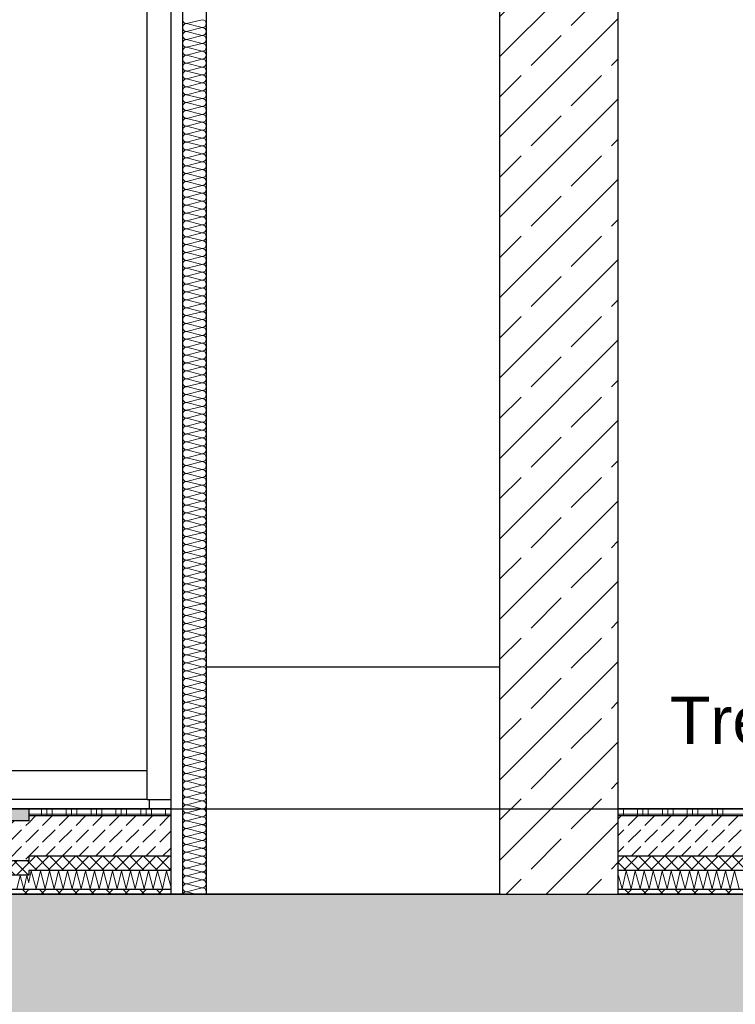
# Model space of a CAD drawing. Header units: metres. Extents: x -12 to 57.2, y -22.2 to 2.8.
# Tile 92 of 126: x 24.2 to 25.7, y -10.6 to -8.5. Entities that reach past the tile are written whole.
import ezdxf

# ---------------------------------------------------------------- set-up
doc = ezdxf.new("R2010")
doc.units = ezdxf.units.M
doc.header["$LTSCALE"] = 0.4
doc.header["$MEASUREMENT"] = 0
doc.layers.get('0').update_dxf_attribs({"color": 8, "lineweight": 9})
doc.layers.get('Defpoints').update_dxf_attribs({"color": 8, "lineweight": 9})
for name, color, linetype in [('Neubau__ GHIW - Sockel', 8, 'Continuous'), ('Neubau_A-Außenwände', 8, 'Continuous'), ('Neubau_A-Decken', 8, 'Continuous'), ('Neubau_A-STB Wände', 8, 'Continuous'), ('Neubau_A-TB Wände', 8, 'Continuous'), ('Neubau_B-Bodenaufbau', 8, 'Continuous'), ('Neubau_B-Pfosten-Riegel-Fassade', 8, 'Continuous'), ('Neubau_T-Bemaßung', 8, 'Continuous'), ('Neubau_T-Text', 8, 'Continuous')]:
    doc.layers.add(name, color=color, linetype=linetype)
doc.styles.add('ERSTELLTER_STIL_2', font='arial.ttf')
doc.dimstyles.new('ERSTELLTER_STIL__1', dxfattribs={"dimtxt": 0.0875, "dimasz": 0.059375, "dimexe": 0.18, "dimexo": 0.0625, "dimgap": 0, "dimtad": 1, "dimzin": 0, "dimdsep": 46, "dimtxsty": 'ERSTELLTER_STIL_2', "dimblk": 'ARROWHEAD_6', "dimblk1": 'ARROWHEAD_6', "dimblk2": 'ARROWHEAD_6', "dimcen": 0.09, "dimclrd": 7, "dimclre": 7, "dimclrt": 7, "dimazin": 0, "dimtfac": 1, "dimtdec": 4, "dimtmove": 0, "dimatfit": 3, "dimfxl": 1, "dimtolj": 1, "dimtzin": 0, "dimarcsym": 0})
pattern_1 = [(45, (-2907.6834, -10.175), (-0.0848528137, 0.0848528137), []), (45, (-2907.72583, -10.13257), (-0.0848528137, 0.0848528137), [0.09, -0.03])]
pattern_2 = [(45, (-2907.6834, -10.175), (-0.01767766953, 0.01767766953), []), (135, (-2907.6834, -10.175), (0.01767766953, 0.01767766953), [])]
pattern_3 = [(45, (-2907.6834, -10.175), (-0.0353553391, 0.0353553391), [0.0375, -0.0125]), (45, (-2907.6834, -10.139645), (-0.0353553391, 0.0353553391), [0.0375, -0.0125])]
pattern_4 = [(45, (-2907.6834, -10.175), (-0.01414213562, 0.01414213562), []), (135, (-2907.6834, -10.175), (0.01414213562, 0.01414213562), [])]

# ---------------------------------------------------------------- blocks, each defined once
blk = doc.blocks.new('*X451', base_point=(-24191.6502, 0))
at = {"layer": 'Neubau_A-TB Wände', "color": 8, "linetype": 'Continuous', "lineweight": 9}
for p, q in [((-21259.3651, 1.6667), (-21259.3985, 1.6583)), ((-21259.3651, 1.65), (-21259.3985, 1.6583)), ((-21259.3651, 1.65), (-21259.3985, 1.6417)), ((-21259.3651, 1.6333), (-21259.3985, 1.6417)), ((-21259.3651, 1.6333), (-21259.3985, 1.625)), ((-21259.3651, 1.6167), (-21259.3985, 1.625)), ((-21259.3651, 1.6167), (-21259.3985, 1.6083)), ((-21259.3651, 1.6), (-21259.3985, 1.6083)), ((-21259.3651, 1.6), (-21259.3985, 1.5917)), ((-21259.3651, 1.5833), (-21259.3985, 1.5917)), ((-21259.3651, 1.5833), (-21259.3985, 1.575)), ((-21259.3651, 1.5667), (-21259.3985, 1.575)), ((-21259.3651, 1.5667), (-21259.3985, 1.5583)), ((-21259.3651, 1.55), (-21259.3985, 1.5583)), ((-21259.3651, 1.55), (-21259.3985, 1.5417)), ((-21259.3651, 1.5333), (-21259.3985, 1.5417)), ((-21259.3651, 1.5333), (-21259.3985, 1.525)), ((-21259.3651, 1.5167), (-21259.3985, 1.525)), ((-21259.3651, 1.5167), (-21259.3985, 1.5083)), ((-21259.3651, 1.5), (-21259.3985, 1.5083)), ((-21259.3651, 1.5), (-21259.3985, 1.4917)), ((-21259.3651, 1.4833), (-21259.3985, 1.4917)), ((-21259.3651, 1.4833), (-21259.3985, 1.475)), ((-21259.3651, 1.4667), (-21259.3985, 1.475)), ((-21259.3651, 1.4667), (-21259.3985, 1.4583)), ((-21259.3651, 1.45), (-21259.3985, 1.4583)), ((-21259.3651, 1.45), (-21259.3985, 1.4417)), ((-21259.3651, 1.4333), (-21259.3985, 1.4417)), ((-21259.3651, 1.4333), (-21259.3985, 1.425)), ((-21259.3651, 1.4167), (-21259.3985, 1.425)), ((-21259.3651, 1.4167), (-21259.3985, 1.4083)), ((-21259.3651, 1.4), (-21259.3985, 1.4083)), ((-21259.3651, 1.4), (-21259.3985, 1.3917)), ((-21259.3651, 1.3833), (-21259.3985, 1.3917)), ((-21259.3651, 1.3833), (-21259.3985, 1.375)), ((-21259.3651, 1.3667), (-21259.3985, 1.375)), ((-21259.3651, 1.3667), (-21259.3985, 1.3583)), ((-21259.3651, 1.35), (-21259.3985, 1.3583)), ((-21259.3651, 1.35), (-21259.3985, 1.3417)), ((-21259.3651, 1.3333), (-21259.3985, 1.3417)), ((-21259.3651, 1.3333), (-21259.3985, 1.325)), ((-21259.3651, 1.3167), (-21259.3985, 1.325)), ((-21259.3651, 1.3167), (-21259.3985, 1.3083)), ((-21259.3651, 1.3), (-21259.3985, 1.3083)), ((-21259.3651, 1.3), (-21259.3985, 1.2917)), ((-21259.3651, 1.2833), (-21259.3985, 1.2917)), ((-21259.3651, 1.2833), (-21259.3985, 1.275)), ((-21259.3651, 1.2667), (-21259.3985, 1.275)), ((-21259.3651, 1.2667), (-21259.3985, 1.2583)), ((-21259.3651, 1.25), (-21259.3985, 1.2583)), ((-21259.3651, 1.25), (-21259.3985, 1.2417)), ((-21259.3651, 1.2333), (-21259.3985, 1.2417)), ((-21259.3651, 1.2333), (-21259.3985, 1.225)), ((-21259.3651, 1.2167), (-21259.3985, 1.225)), ((-21259.3651, 1.2167), (-21259.3985, 1.2083)), ((-21259.3651, 1.2), (-21259.3985, 1.2083)), ((-21259.3651, 1.2), (-21259.3985, 1.1917)), ((-21259.3651, 1.1833), (-21259.3985, 1.1917)), ((-21259.3651, 1.1833), (-21259.3985, 1.175)), ((-21259.3651, 1.1667), (-21259.3985, 1.175)), ((-21259.3651, 1.1667), (-21259.3985, 1.1583)), ((-21259.3651, 1.15), (-21259.3985, 1.1583)), ((-21259.3651, 1.15), (-21259.3985, 1.1417)), ((-21259.3651, 1.1333), (-21259.3985, 1.1417)), ((-21259.3651, 1.1333), (-21259.3985, 1.125)), ((-21259.3651, 1.1167), (-21259.3985, 1.125)), ((-21259.3651, 1.1167), (-21259.3985, 1.1083)), ((-21259.3651, 1.1), (-21259.3985, 1.1083)), ((-21259.3651, 1.1), (-21259.3985, 1.0917)), ((-21259.3651, 1.0833), (-21259.3985, 1.0917)), ((-21259.3651, 1.0833), (-21259.3985, 1.075)), ((-21259.3651, 1.0667), (-21259.3985, 1.075)), ((-21259.3651, 1.0667), (-21259.3985, 1.0583)), ((-21259.3651, 1.05), (-21259.3985, 1.0583)), ((-21259.3651, 1.05), (-21259.3985, 1.0417)), ((-21259.3651, 1.0333), (-21259.3985, 1.0417)), ((-21259.3651, 1.0333), (-21259.3985, 1.025)), ((-21259.3651, 1.0167), (-21259.3985, 1.025)), ((-21259.3651, 1.0167), (-21259.3985, 1.0083)), ((-21259.3651, 1), (-21259.3985, 1.0083)), ((-21259.3651, 1), (-21259.3985, 0.9917)), ((-21259.3651, 0.9833), (-21259.3985, 0.9917)), ((-21259.3651, 0.9833), (-21259.3985, 0.975)), ((-21259.3651, 0.9667), (-21259.3985, 0.975)), ((-21259.3651, 0.9667), (-21259.3985, 0.9583)), ((-21259.3651, 0.95), (-21259.3985, 0.9583)), ((-21259.3651, 0.95), (-21259.3985, 0.9417)), ((-21259.3651, 0.9333), (-21259.3985, 0.9417)), ((-21259.3651, 0.9333), (-21259.3985, 0.925)), ((-21259.3651, 0.9167), (-21259.3985, 0.925)), ((-21259.3651, 0.9167), (-21259.3985, 0.9083)), ((-21259.3651, 0.9), (-21259.3985, 0.9083)), ((-21259.3651, 0.9), (-21259.3985, 0.8917)), ((-21259.3651, 0.8833), (-21259.3985, 0.8917)), ((-21259.3651, 0.8833), (-21259.3985, 0.875)), ((-21259.3651, 0.8667), (-21259.3985, 0.875)), ((-21259.3651, 0.8667), (-21259.3985, 0.8583)), ((-21259.3651, 0.85), (-21259.3985, 0.8583)), ((-21259.3651, 0.85), (-21259.3985, 0.8417)), ((-21259.3651, 0.8333), (-21259.3985, 0.8417)), ((-21259.3651, 0.8333), (-21259.3985, 0.825)), ((-21259.3651, 0.8167), (-21259.3985, 0.825)), ((-21259.3651, 0.8167), (-21259.3985, 0.8083)), ((-21259.3651, 0.8), (-21259.3985, 0.8083)), ((-21259.3651, 0.8), (-21259.3985, 0.7917)), ((-21259.3651, 0.7833), (-21259.3985, 0.7917)), ((-21259.3651, 0.7833), (-21259.3985, 0.775)), ((-21259.3651, 0.7667), (-21259.3985, 0.775)), ((-21259.3651, 0.7667), (-21259.3985, 0.7583)), ((-21259.3651, 0.75), (-21259.3985, 0.7583)), ((-21259.3651, 0.75), (-21259.3985, 0.7417)), ((-21259.3651, 0.7333), (-21259.3985, 0.7417)), ((-21259.3651, 0.7333), (-21259.3985, 0.725)), ((-21259.3651, 0.7167), (-21259.3985, 0.725)), ((-21259.3651, 0.7167), (-21259.3985, 0.7083)), ((-21259.3651, 0.7), (-21259.3985, 0.7083)), ((-21259.3651, 0.7), (-21259.3985, 0.6917)), ((-21259.3651, 0.6833), (-21259.3985, 0.6917)), ((-21259.3651, 0.6833), (-21259.3985, 0.675)), ((-21259.3651, 0.6667), (-21259.3985, 0.675)), ((-21259.3651, 0.6667), (-21259.3985, 0.6583)), ((-21259.3651, 0.65), (-21259.3985, 0.6583)), ((-21259.3651, 0.65), (-21259.3985, 0.6417)), ((-21259.3651, 0.6333), (-21259.3985, 0.6417)), ((-21259.3651, 0.6333), (-21259.3985, 0.625)), ((-21259.3651, 0.6167), (-21259.3985, 0.625)), ((-21259.3651, 0.6167), (-21259.3985, 0.6083)), ((-21259.3651, 0.6), (-21259.3985, 0.6083)), ((-21259.3651, 0.6), (-21259.3985, 0.5917)), ((-21259.3651, 0.5833), (-21259.3985, 0.5917)), ((-21259.3651, 0.5833), (-21259.3985, 0.575)), ((-21259.3651, 0.5667), (-21259.3985, 0.575)), ((-21259.3651, 0.5667), (-21259.3985, 0.5583)), ((-21259.3651, 0.55), (-21259.3985, 0.5583)), ((-21259.3651, 0.55), (-21259.3985, 0.5417)), ((-21259.3651, 0.5333), (-21259.3985, 0.5417)), ((-21259.3651, 0.5333), (-21259.3985, 0.525)), ((-21259.3651, 0.5167), (-21259.3985, 0.525)), ((-21259.3651, 0.5167), (-21259.3985, 0.5083)), ((-21259.3651, 0.5), (-21259.3985, 0.5083)), ((-21259.3651, 0.5), (-21259.3985, 0.4917)), ((-21259.3651, 0.4833), (-21259.3985, 0.4917)), ((-21259.3651, 0.4833), (-21259.3985, 0.475)), ((-21259.3651, 0.4667), (-21259.3985, 0.475)), ((-21259.3651, 0.4667), (-21259.3985, 0.4583)), ((-21259.3651, 0.45), (-21259.3985, 0.4583)), ((-21259.3651, 0.45), (-21259.3985, 0.4417)), ((-21259.3651, 0.4333), (-21259.3985, 0.4417)), ((-21259.3651, 0.4333), (-21259.3985, 0.425)), ((-21259.3651, 0.4167), (-21259.3985, 0.425)), ((-21259.3651, 0.4167), (-21259.3985, 0.4083)), ((-21259.3651, 0.4), (-21259.3985, 0.4083)), ((-21259.3651, 0.4), (-21259.3985, 0.3917)), ((-21259.3651, 0.3833), (-21259.3985, 0.3917)), ((-21259.3651, 0.3833), (-21259.3985, 0.375)), ((-21259.3651, 0.3667), (-21259.3985, 0.375)), ((-21259.3651, 0.3667), (-21259.3985, 0.3583)), ((-21259.3651, 0.35), (-21259.3985, 0.3583)), ((-21259.3651, 0.35), (-21259.3985, 0.3417)), ((-21259.3651, 0.3333), (-21259.3985, 0.3417)), ((-21259.3651, 0.3333), (-21259.3985, 0.325)), ((-21259.3651, 0.3167), (-21259.3985, 0.325)), ((-21259.3651, 0.3167), (-21259.3985, 0.3083)), ((-21259.3651, 0.3), (-21259.3985, 0.3083)), ((-21259.3651, 0.3), (-21259.3985, 0.2917)), ((-21259.3651, 0.2833), (-21259.3985, 0.2917)), ((-21259.3651, 0.2833), (-21259.3985, 0.275)), ((-21259.3651, 0.2667), (-21259.3985, 0.275)), ((-21259.3651, 0.2667), (-21259.3985, 0.2583)), ((-21259.3651, 0.25), (-21259.3985, 0.2583)), ((-21259.3651, 0.25), (-21259.3985, 0.2417)), ((-21259.3651, 0.2333), (-21259.3985, 0.2417)), ((-21259.3651, 0.2333), (-21259.3985, 0.225)), ((-21259.3651, 0.2167), (-21259.3985, 0.225)), ((-21259.3651, 0.2167), (-21259.3985, 0.2083)), ((-21259.3651, 0.2), (-21259.3985, 0.2083)), ((-21259.3651, 0.2), (-21259.3985, 0.1917)), ((-21259.3651, 0.1833), (-21259.3985, 0.1917)), ((-21259.3651, 0.1833), (-21259.3985, 0.175)), ((-21259.3651, 0.1667), (-21259.3985, 0.175)), ((-21259.3651, 0.1667), (-21259.3985, 0.1583)), ((-21259.3651, 0.15), (-21259.3985, 0.1583)), ((-21259.3651, 0.15), (-21259.3985, 0.1417)), ((-21259.3651, 0.1333), (-21259.3985, 0.1417)), ((-21259.3651, 0.1333), (-21259.3985, 0.125)), ((-21259.3651, 0.1167), (-21259.3985, 0.125)), ((-21259.3651, 0.1167), (-21259.3985, 0.1083)), ((-21259.3651, 0.1), (-21259.3985, 0.1083)), ((-21259.3651, 0.1), (-21259.3985, 0.0917)), ((-21259.3651, 0.0833), (-21259.3985, 0.0917)), ((-21259.3651, 0.0833), (-21259.3985, 0.075)), ((-21259.3651, 0.0667), (-21259.3985, 0.075)), ((-21259.3651, 0.0667), (-21259.3985, 0.0583)), ((-21259.3651, 0.05), (-21259.3985, 0.0583)), ((-21259.3651, 0.05), (-21259.3985, 0.0417)), ((-21259.3651, 0.0333), (-21259.3985, 0.0417)), ((-21259.3651, 0.0333), (-21259.3985, 0.025)), ((-21259.3651, 0.0167), (-21259.3985, 0.025)), ((-21259.3651, 0.0167), (-21259.3985, 0.0083)), ((-21259.3651, 0), (-21259.3985, 0.0083)), ((-21259.3651, 0), (-21259.3985, -0.0083)), ((-21259.3651, -0.0167), (-21259.3985, -0.0083)), ((-21259.3651, -0.0167), (-21259.3985, -0.025)), ((-21259.3651, -0.0333), (-21259.3985, -0.025)), ((-21259.3651, -0.0333), (-21259.3985, -0.0417)), ((-21259.3651, -0.05), (-21259.3985, -0.0417)), ((-21259.3651, -0.05), (-21259.3985, -0.0583)), ((-21259.3651, -0.0667), (-21259.3985, -0.0583)), ((-21259.3651, -0.0667), (-21259.3985, -0.075)), ((-21259.3651, -0.0833), (-21259.3985, -0.075)), ((-21259.3651, -0.0833), (-21259.3985, -0.0917)), ((-21259.3651, -0.1), (-21259.3985, -0.0917)), ((-21259.3651, -0.1), (-21259.3985, -0.1083)), ((-21259.3651, -0.1167), (-21259.3985, -0.1083)), ((-21259.3651, -0.1167), (-21259.3985, -0.125)), ((-21259.3651, -0.1333), (-21259.3985, -0.125)), ((-21259.3651, -0.1333), (-21259.3985, -0.1417)), ((-21259.3651, -0.15), (-21259.3985, -0.1417)), ((-21259.3651, -0.15), (-21259.3985, -0.1583)), ((-21259.3651, -0.1667), (-21259.3985, -0.1583)), ((-21259.3651, -0.1667), (-21259.3985, -0.175)), ((-21259.3785, -0.18), (-21259.3985, -0.175))]:
    blk.add_line(p, q, dxfattribs=at)
for centre, start, end in [((-21259.3985, 1.6667), 180, 270), ((-21259.3651, 1.6583), 0, 90), ((-21259.3985, 1.65), 90, 180), ((-21259.3985, 1.65), 180, 270), ((-21259.3651, 1.6583), 270, 0), ((-21259.3651, 1.6417), 0, 90), ((-21259.3985, 1.6333), 90, 180), ((-21259.3985, 1.6333), 180, 270), ((-21259.3985, 1.6167), 90, 180), ((-21259.3651, 1.6417), 270, 0), ((-21259.3651, 1.625), 0, 90), ((-21259.3651, 1.625), 270, 0), ((-21259.3985, 1.6167), 180, 270), ((-21259.3985, 1.6), 90, 180), ((-21259.3651, 1.6083), 0, 90), ((-21259.3651, 1.6083), 270, 0), ((-21259.3985, 1.6), 180, 270), ((-21259.3985, 1.5833), 90, 180), ((-21259.3985, 1.5833), 180, 270), ((-21259.3651, 1.5917), 0, 90), ((-21259.3651, 1.5917), 270, 0), ((-21259.3651, 1.575), 0, 90), ((-21259.3985, 1.5667), 90, 180), ((-21259.3985, 1.5667), 180, 270), ((-21259.3651, 1.575), 270, 0), ((-21259.3651, 1.5583), 0, 90), ((-21259.3985, 1.55), 90, 180), ((-21259.3985, 1.55), 180, 270), ((-21259.3985, 1.5333), 90, 180), ((-21259.3651, 1.5583), 270, 0), ((-21259.3651, 1.5417), 0, 90), ((-21259.3651, 1.5417), 270, 0), ((-21259.3985, 1.5333), 180, 270), ((-21259.3985, 1.5167), 90, 180), ((-21259.3651, 1.525), 0, 90), ((-21259.3651, 1.525), 270, 0), ((-21259.3985, 1.5167), 180, 270), ((-21259.3985, 1.5), 90, 180), ((-21259.3985, 1.5), 180, 270), ((-21259.3651, 1.5083), 0, 90), ((-21259.3651, 1.5083), 270, 0), ((-21259.3651, 1.4917), 0, 90), ((-21259.3985, 1.4833), 90, 180), ((-21259.3985, 1.4833), 180, 270), ((-21259.3651, 1.4917), 270, 0), ((-21259.3651, 1.475), 0, 90), ((-21259.3985, 1.4667), 90, 180), ((-21259.3985, 1.4667), 180, 270), ((-21259.3985, 1.45), 90, 180), ((-21259.3651, 1.475), 270, 0), ((-21259.3651, 1.4583), 0, 90), ((-21259.3651, 1.4583), 270, 0), ((-21259.3985, 1.45), 180, 270), ((-21259.3985, 1.4333), 90, 180), ((-21259.3651, 1.4417), 0, 90), ((-21259.3651, 1.4417), 270, 0), ((-21259.3985, 1.4333), 180, 270), ((-21259.3985, 1.4167), 90, 180), ((-21259.3985, 1.4167), 180, 270), ((-21259.3651, 1.425), 0, 90), ((-21259.3651, 1.425), 270, 0), ((-21259.3651, 1.4083), 0, 90), ((-21259.3985, 1.4), 90, 180), ((-21259.3985, 1.4), 180, 270), ((-21259.3651, 1.4083), 270, 0), ((-21259.3651, 1.3917), 0, 90), ((-21259.3985, 1.3833), 90, 180), ((-21259.3985, 1.3833), 180, 270), ((-21259.3985, 1.3667), 90, 180), ((-21259.3651, 1.3917), 270, 0), ((-21259.3651, 1.375), 0, 90), ((-21259.3651, 1.375), 270, 0), ((-21259.3985, 1.3667), 180, 270), ((-21259.3985, 1.35), 90, 180), ((-21259.3651, 1.3583), 0, 90), ((-21259.3651, 1.3583), 270, 0), ((-21259.3985, 1.35), 180, 270), ((-21259.3985, 1.3333), 90, 180), ((-21259.3985, 1.3333), 180, 270), ((-21259.3651, 1.3417), 0, 90), ((-21259.3651, 1.3417), 270, 0), ((-21259.3651, 1.325), 0, 90), ((-21259.3985, 1.3167), 90, 180), ((-21259.3985, 1.3167), 180, 270), ((-21259.3651, 1.325), 270, 0), ((-21259.3651, 1.3083), 0, 90), ((-21259.3985, 1.3), 90, 180), ((-21259.3985, 1.3), 180, 270), ((-21259.3985, 1.2833), 90, 180), ((-21259.3651, 1.3083), 270, 0), ((-21259.3651, 1.2917), 0, 90), ((-21259.3651, 1.2917), 270, 0), ((-21259.3985, 1.2833), 180, 270), ((-21259.3985, 1.2667), 90, 180), ((-21259.3651, 1.275), 0, 90), ((-21259.3651, 1.275), 270, 0), ((-21259.3985, 1.2667), 180, 270), ((-21259.3985, 1.25), 90, 180), ((-21259.3985, 1.25), 180, 270), ((-21259.3651, 1.2583), 0, 90), ((-21259.3651, 1.2583), 270, 0), ((-21259.3651, 1.2417), 0, 90), ((-21259.3985, 1.2333), 90, 180), ((-21259.3985, 1.2333), 180, 270), ((-21259.3651, 1.2417), 270, 0), ((-21259.3651, 1.225), 0, 90), ((-21259.3985, 1.2167), 90, 180), ((-21259.3985, 1.2167), 180, 270), ((-21259.3985, 1.2), 90, 180), ((-21259.3651, 1.225), 270, 0), ((-21259.3651, 1.2083), 0, 90), ((-21259.3651, 1.2083), 270, 0), ((-21259.3985, 1.2), 180, 270), ((-21259.3985, 1.1833), 90, 180), ((-21259.3651, 1.1917), 0, 90), ((-21259.3651, 1.1917), 270, 0), ((-21259.3985, 1.1833), 180, 270), ((-21259.3985, 1.1667), 90, 180), ((-21259.3985, 1.1667), 180, 270), ((-21259.3651, 1.175), 0, 90), ((-21259.3651, 1.175), 270, 0), ((-21259.3651, 1.1583), 0, 90), ((-21259.3985, 1.15), 90, 180), ((-21259.3985, 1.15), 180, 270), ((-21259.3651, 1.1583), 270, 0), ((-21259.3651, 1.1417), 0, 90), ((-21259.3985, 1.1333), 90, 180), ((-21259.3985, 1.1333), 180, 270), ((-21259.3985, 1.1167), 90, 180), ((-21259.3651, 1.1417), 270, 0), ((-21259.3651, 1.125), 0, 90), ((-21259.3651, 1.125), 270, 0), ((-21259.3985, 1.1167), 180, 270), ((-21259.3985, 1.1), 90, 180), ((-21259.3651, 1.1083), 0, 90), ((-21259.3651, 1.1083), 270, 0), ((-21259.3985, 1.1), 180, 270), ((-21259.3985, 1.0833), 90, 180), ((-21259.3985, 1.0833), 180, 270), ((-21259.3651, 1.0917), 0, 90), ((-21259.3651, 1.0917), 270, 0), ((-21259.3651, 1.075), 0, 90), ((-21259.3985, 1.0667), 90, 180), ((-21259.3985, 1.0667), 180, 270), ((-21259.3651, 1.075), 270, 0), ((-21259.3651, 1.0583), 0, 90), ((-21259.3985, 1.05), 90, 180), ((-21259.3985, 1.05), 180, 270), ((-21259.3985, 1.0333), 90, 180), ((-21259.3651, 1.0583), 270, 0), ((-21259.3651, 1.0417), 0, 90), ((-21259.3651, 1.0417), 270, 0), ((-21259.3985, 1.0333), 180, 270), ((-21259.3985, 1.0167), 90, 180), ((-21259.3651, 1.025), 0, 90), ((-21259.3651, 1.025), 270, 0), ((-21259.3985, 1.0167), 180, 270), ((-21259.3985, 1), 90, 180), ((-21259.3985, 1), 180, 270), ((-21259.3651, 1.0083), 0, 90), ((-21259.3651, 1.0083), 270, 0), ((-21259.3651, 0.9917), 0, 90), ((-21259.3985, 0.9833), 90, 180), ((-21259.3985, 0.9833), 180, 270), ((-21259.3651, 0.9917), 270, 0), ((-21259.3651, 0.975), 0, 90), ((-21259.3985, 0.9667), 90, 180), ((-21259.3985, 0.9667), 180, 270), ((-21259.3985, 0.95), 90, 180), ((-21259.3651, 0.975), 270, 0), ((-21259.3651, 0.9583), 0, 90), ((-21259.3651, 0.9583), 270, 0), ((-21259.3985, 0.95), 180, 270), ((-21259.3985, 0.9333), 90, 180), ((-21259.3651, 0.9417), 0, 90), ((-21259.3651, 0.9417), 270, 0), ((-21259.3985, 0.9333), 180, 270), ((-21259.3985, 0.9167), 90, 180), ((-21259.3985, 0.9167), 180, 270), ((-21259.3651, 0.925), 0, 90), ((-21259.3651, 0.925), 270, 0), ((-21259.3651, 0.9083), 0, 90), ((-21259.3985, 0.9), 90, 180), ((-21259.3985, 0.9), 180, 270), ((-21259.3651, 0.9083), 270, 0), ((-21259.3651, 0.8917), 0, 90), ((-21259.3985, 0.8833), 90, 180), ((-21259.3985, 0.8833), 180, 270), ((-21259.3985, 0.8667), 90, 180), ((-21259.3651, 0.8917), 270, 0), ((-21259.3651, 0.875), 0, 90), ((-21259.3651, 0.875), 270, 0), ((-21259.3985, 0.8667), 180, 270), ((-21259.3985, 0.85), 90, 180), ((-21259.3651, 0.8583), 0, 90), ((-21259.3651, 0.8583), 270, 0), ((-21259.3985, 0.85), 180, 270), ((-21259.3985, 0.8333), 90, 180), ((-21259.3985, 0.8333), 180, 270), ((-21259.3651, 0.8417), 0, 90), ((-21259.3651, 0.8417), 270, 0), ((-21259.3651, 0.825), 0, 90), ((-21259.3985, 0.8167), 90, 180), ((-21259.3985, 0.8167), 180, 270), ((-21259.3651, 0.825), 270, 0), ((-21259.3651, 0.8083), 0, 90), ((-21259.3985, 0.8), 90, 180), ((-21259.3985, 0.8), 180, 270), ((-21259.3985, 0.7833), 90, 180), ((-21259.3651, 0.8083), 270, 0), ((-21259.3651, 0.7917), 0, 90), ((-21259.3651, 0.7917), 270, 0), ((-21259.3985, 0.7833), 180, 270), ((-21259.3985, 0.7667), 90, 180), ((-21259.3651, 0.775), 0, 90), ((-21259.3651, 0.775), 270, 0), ((-21259.3985, 0.7667), 180, 270), ((-21259.3985, 0.75), 90, 180), ((-21259.3985, 0.75), 180, 270), ((-21259.3651, 0.7583), 0, 90), ((-21259.3651, 0.7583), 270, 0), ((-21259.3651, 0.7417), 0, 90), ((-21259.3985, 0.7333), 90, 180), ((-21259.3985, 0.7333), 180, 270), ((-21259.3651, 0.7417), 270, 0), ((-21259.3651, 0.725), 0, 90), ((-21259.3985, 0.7167), 90, 180), ((-21259.3985, 0.7167), 180, 270), ((-21259.3985, 0.7), 90, 180), ((-21259.3651, 0.725), 270, 0), ((-21259.3651, 0.7083), 0, 90), ((-21259.3651, 0.7083), 270, 0), ((-21259.3985, 0.7), 180, 270), ((-21259.3985, 0.6833), 90, 180), ((-21259.3651, 0.6917), 0, 90), ((-21259.3651, 0.6917), 270, 0), ((-21259.3985, 0.6833), 180, 270), ((-21259.3985, 0.6667), 90, 180), ((-21259.3985, 0.6667), 180, 270), ((-21259.3651, 0.675), 0, 90), ((-21259.3651, 0.675), 270, 0), ((-21259.3651, 0.6583), 0, 90), ((-21259.3985, 0.65), 90, 180), ((-21259.3985, 0.65), 180, 270), ((-21259.3651, 0.6583), 270, 0), ((-21259.3651, 0.6417), 0, 90), ((-21259.3985, 0.6333), 90, 180), ((-21259.3985, 0.6333), 180, 270), ((-21259.3985, 0.6167), 90, 180), ((-21259.3651, 0.6417), 270, 0), ((-21259.3651, 0.625), 0, 90), ((-21259.3651, 0.625), 270, 0), ((-21259.3985, 0.6167), 180, 270), ((-21259.3985, 0.6), 90, 180), ((-21259.3651, 0.6083), 0, 90), ((-21259.3651, 0.6083), 270, 0), ((-21259.3985, 0.6), 180, 270), ((-21259.3985, 0.5833), 90, 180), ((-21259.3985, 0.5833), 180, 270), ((-21259.3651, 0.5917), 0, 90), ((-21259.3651, 0.5917), 270, 0), ((-21259.3651, 0.575), 0, 90), ((-21259.3985, 0.5667), 90, 180), ((-21259.3985, 0.5667), 180, 270), ((-21259.3651, 0.575), 270, 0), ((-21259.3651, 0.5583), 0, 90), ((-21259.3985, 0.55), 90, 180), ((-21259.3985, 0.55), 180, 270), ((-21259.3985, 0.5333), 90, 180), ((-21259.3651, 0.5583), 270, 0), ((-21259.3651, 0.5417), 0, 90), ((-21259.3651, 0.5417), 270, 0), ((-21259.3985, 0.5333), 180, 270), ((-21259.3985, 0.5167), 90, 180), ((-21259.3651, 0.525), 0, 90), ((-21259.3651, 0.525), 270, 0), ((-21259.3985, 0.5167), 180, 270), ((-21259.3985, 0.5), 90, 180), ((-21259.3985, 0.5), 180, 270), ((-21259.3651, 0.5083), 0, 90), ((-21259.3651, 0.5083), 270, 0), ((-21259.3651, 0.4917), 0, 90), ((-21259.3985, 0.4833), 90, 180), ((-21259.3985, 0.4833), 180, 270), ((-21259.3651, 0.4917), 270, 0), ((-21259.3651, 0.475), 0, 90), ((-21259.3985, 0.4667), 90, 180), ((-21259.3985, 0.4667), 180, 270), ((-21259.3985, 0.45), 90, 180), ((-21259.3651, 0.475), 270, 0), ((-21259.3651, 0.4583), 0, 90), ((-21259.3651, 0.4583), 270, 0), ((-21259.3985, 0.45), 180, 270), ((-21259.3985, 0.4333), 90, 180), ((-21259.3651, 0.4417), 0, 90), ((-21259.3651, 0.4417), 270, 0), ((-21259.3985, 0.4333), 180, 270), ((-21259.3985, 0.4167), 90, 180), ((-21259.3985, 0.4167), 180, 270), ((-21259.3651, 0.425), 0, 90), ((-21259.3651, 0.425), 270, 0), ((-21259.3651, 0.4083), 0, 90), ((-21259.3985, 0.4), 90, 180), ((-21259.3985, 0.4), 180, 270), ((-21259.3651, 0.4083), 270, 0), ((-21259.3651, 0.3917), 0, 90), ((-21259.3985, 0.3833), 90, 180), ((-21259.3985, 0.3833), 180, 270), ((-21259.3985, 0.3667), 90, 180), ((-21259.3651, 0.3917), 270, 0), ((-21259.3651, 0.375), 0, 90), ((-21259.3651, 0.375), 270, 0), ((-21259.3985, 0.3667), 180, 270), ((-21259.3985, 0.35), 90, 180), ((-21259.3651, 0.3583), 0, 90), ((-21259.3651, 0.3583), 270, 0), ((-21259.3985, 0.35), 180, 270), ((-21259.3985, 0.3333), 90, 180), ((-21259.3985, 0.3333), 180, 270), ((-21259.3651, 0.3417), 0, 90), ((-21259.3651, 0.3417), 270, 0), ((-21259.3651, 0.325), 0, 90), ((-21259.3985, 0.3167), 90, 180), ((-21259.3985, 0.3167), 180, 270), ((-21259.3651, 0.325), 270, 0), ((-21259.3651, 0.3083), 0, 90), ((-21259.3985, 0.3), 90, 180), ((-21259.3985, 0.3), 180, 270), ((-21259.3985, 0.2833), 90, 180), ((-21259.3651, 0.3083), 270, 0), ((-21259.3651, 0.2917), 0, 90), ((-21259.3651, 0.2917), 270, 0), ((-21259.3985, 0.2833), 180, 270), ((-21259.3985, 0.2667), 90, 180), ((-21259.3651, 0.275), 0, 90), ((-21259.3651, 0.275), 270, 0), ((-21259.3985, 0.2667), 180, 270), ((-21259.3985, 0.25), 90, 180), ((-21259.3985, 0.25), 180, 270), ((-21259.3651, 0.2583), 0, 90), ((-21259.3651, 0.2583), 270, 0), ((-21259.3651, 0.2417), 0, 90), ((-21259.3985, 0.2333), 90, 180), ((-21259.3985, 0.2333), 180, 270), ((-21259.3651, 0.2417), 270, 0), ((-21259.3651, 0.225), 0, 90), ((-21259.3985, 0.2167), 90, 180), ((-21259.3985, 0.2167), 180, 270), ((-21259.3985, 0.2), 90, 180), ((-21259.3651, 0.225), 270, 0), ((-21259.3651, 0.2083), 0, 90), ((-21259.3651, 0.2083), 270, 0), ((-21259.3985, 0.2), 180, 270), ((-21259.3985, 0.1833), 90, 180), ((-21259.3651, 0.1917), 0, 90), ((-21259.3651, 0.1917), 270, 0), ((-21259.3985, 0.1833), 180, 270), ((-21259.3985, 0.1667), 90, 180), ((-21259.3985, 0.1667), 180, 270), ((-21259.3651, 0.175), 0, 90), ((-21259.3651, 0.175), 270, 0), ((-21259.3651, 0.1583), 0, 90), ((-21259.3985, 0.15), 90, 180), ((-21259.3985, 0.15), 180, 270), ((-21259.3651, 0.1583), 270, 0), ((-21259.3651, 0.1417), 0, 90), ((-21259.3985, 0.1333), 90, 180), ((-21259.3985, 0.1333), 180, 270), ((-21259.3985, 0.1167), 90, 180), ((-21259.3651, 0.1417), 270, 0), ((-21259.3651, 0.125), 0, 90), ((-21259.3651, 0.125), 270, 0), ((-21259.3985, 0.1167), 180, 270), ((-21259.3985, 0.1), 90, 180), ((-21259.3651, 0.1083), 0, 90), ((-21259.3651, 0.1083), 270, 0), ((-21259.3985, 0.1), 180, 270), ((-21259.3985, 0.0833), 90, 180), ((-21259.3985, 0.0833), 180, 270), ((-21259.3651, 0.0917), 0, 90), ((-21259.3651, 0.0917), 270, 0), ((-21259.3651, 0.075), 0, 90), ((-21259.3985, 0.0667), 90, 180), ((-21259.3985, 0.0667), 180, 270), ((-21259.3651, 0.075), 270, 0), ((-21259.3651, 0.0583), 0, 90), ((-21259.3985, 0.05), 90, 180), ((-21259.3985, 0.05), 180, 270), ((-21259.3985, 0.0333), 90, 180), ((-21259.3651, 0.0583), 270, 0), ((-21259.3651, 0.0417), 0, 90), ((-21259.3651, 0.0417), 270, 0), ((-21259.3985, 0.0333), 180, 270), ((-21259.3985, 0.0167), 90, 180), ((-21259.3651, 0.025), 0, 90), ((-21259.3651, 0.025), 270, 0), ((-21259.3985, 0.0167), 180, 270), ((-21259.3985, 0), 90, 180), ((-21259.3651, 0.0083), 0, 90), ((-21259.3651, 0.0083), 270, 0), ((-21259.3985, 0), 180, 270), ((-21259.3985, -0.0167), 90, 180), ((-21259.3985, -0.0167), 180, 270), ((-21259.3651, -0.0083), 0, 90), ((-21259.3651, -0.0083), 270, 0), ((-21259.3651, -0.025), 0, 90), ((-21259.3985, -0.0333), 90, 180), ((-21259.3985, -0.0333), 180, 270), ((-21259.3651, -0.025), 270, 0), ((-21259.3651, -0.0417), 0, 90), ((-21259.3985, -0.05), 90, 180), ((-21259.3985, -0.05), 180, 270), ((-21259.3985, -0.0667), 90, 180), ((-21259.3651, -0.0417), 270, 0), ((-21259.3651, -0.0583), 0, 90), ((-21259.3651, -0.0583), 270, 0), ((-21259.3985, -0.0667), 180, 270), ((-21259.3985, -0.0833), 90, 180), ((-21259.3651, -0.075), 0, 90), ((-21259.3651, -0.075), 270, 0), ((-21259.3985, -0.0833), 180, 270), ((-21259.3985, -0.1), 90, 180), ((-21259.3985, -0.1), 180, 270), ((-21259.3651, -0.0917), 0, 90), ((-21259.3651, -0.0917), 270, 0), ((-21259.3651, -0.1083), 0, 90), ((-21259.3985, -0.1167), 90, 180), ((-21259.3985, -0.1167), 180, 270), ((-21259.3651, -0.1083), 270, 0), ((-21259.3651, -0.125), 0, 90), ((-21259.3985, -0.1333), 90, 180), ((-21259.3985, -0.1333), 180, 270), ((-21259.3985, -0.15), 90, 180), ((-21259.3651, -0.125), 270, 0), ((-21259.3651, -0.1417), 0, 90), ((-21259.3651, -0.1417), 270, 0), ((-21259.3985, -0.15), 180, 270), ((-21259.3985, -0.1667), 90, 180), ((-21259.3651, -0.1583), 0, 90), ((-21259.3651, -0.1583), 270, 0), ((-21259.3985, -0.1667), 180, 270), ((-21259.3985, -0.1833), 90, 156.4218), ((-21259.3651, -0.175), 0, 90), ((-21259.3651, -0.175), 323.1301, 0)]:
    blk.add_arc(centre, 0.00833, start, end, dxfattribs=at)
blk = doc.blocks.new('ARROWHEAD_6')
at = {"color": 0, "linetype": 'Continuous', "lineweight": 0}
for p, q in [((-0.5, -0.5), (0.5, 0.5)), ((0, 0), (-1, 0))]:
    blk.add_line(p, q, dxfattribs=at)
blk = doc.blocks.new('*D562')
at = {"layer": 'Defpoints', "color": 0, "linetype": 'Continuous', "transparency": 16777216}
for p in [(-0.3, -10.355), (42.301, -10.355), (42.4914, -10.655)]:
    blk.add_point(p, dxfattribs=at)
at = {"layer": 'Neubau_T-Bemaßung', "linetype": 'Continuous', "lineweight": -2, "transparency": 16777216}
for p, q in [((42.301, -10.2956), (42.301, -10.2363)), ((-0.2375, -10.355), (42.481, -10.355)), ((42.301, -10.355), (42.301, -10.3917)), ((42.301, -10.655), (42.301, -10.6186)), ((42.4289, -10.655), (42.121, -10.655)), ((42.301, -10.7144), (42.301, -10.7737))]:
    blk.add_line(p, q, dxfattribs=at)
at = {"layer": 'Neubau_T-Bemaßung', "linetype": 'Continuous', "lineweight": -2, "transparency": 16777216, "xscale": 0.059375, "yscale": 0.059375, "zscale": 0.059375}
for p, rotation in [((42.301, -10.355), 270), ((42.301, -10.655), 90)]:
    blk.add_blockref('ARROWHEAD_6', p, dxfattribs=dict(at, rotation=rotation))
at = {"layer": 'Neubau_T-Bemaßung', "linetype": 'Continuous', "transparency": 16777216, "insert": (42.301, -10.5051), "char_height": 0.0875, "attachment_point": 5, "rotation": 90, "style": 'ERSTELLTER_STIL_2'}
blk.add_mtext('\\A1;0.30', dxfattribs=at)
blk = doc.blocks.new('*D563')
at = {"layer": 'Defpoints', "color": 0, "linetype": 'Continuous', "transparency": 16777216}
for p in [(22.625, -6.495), (42.301, -6.495), (-0.3, -10.355)]:
    blk.add_point(p, dxfattribs=at)
at = {"layer": 'Neubau_T-Bemaßung', "linetype": 'Continuous', "lineweight": -2, "transparency": 16777216}
for p, q in [((22.6875, -6.495), (42.481, -6.495)), ((42.301, -6.5544), (42.301, -8.3149)), ((42.301, -10.2956), (42.301, -8.5421)), ((-0.2375, -10.355), (42.481, -10.355))]:
    blk.add_line(p, q, dxfattribs=at)
at = {"layer": 'Neubau_T-Bemaßung', "linetype": 'Continuous', "lineweight": -2, "transparency": 16777216, "xscale": 0.059375, "yscale": 0.059375, "zscale": 0.059375}
for p, rotation in [((42.301, -6.495), 90), ((42.301, -10.355), 270)]:
    blk.add_blockref('ARROWHEAD_6', p, dxfattribs=dict(at, rotation=rotation))
at = {"layer": 'Neubau_T-Bemaßung', "linetype": 'Continuous', "transparency": 16777216, "insert": (42.301, -8.4285), "char_height": 0.0875, "attachment_point": 5, "rotation": 90, "style": 'ERSTELLTER_STIL_2'}
blk.add_mtext('\\A1;3.86', dxfattribs=at)
blk = doc.blocks.new('*D585')
at = {"layer": 'Defpoints', "color": 0, "linetype": 'Continuous', "transparency": 16777216}
for p in [(-0.3, -10.355), (42.0645, -10.355), (39.2051, -10.655)]:
    blk.add_point(p, dxfattribs=at)
at = {"layer": 'Neubau_T-Bemaßung', "linetype": 'Continuous', "lineweight": -2, "transparency": 16777216}
for p, q in [((-0.2375, -10.355), (42.2445, -10.355)), ((42.0645, -10.4144), (42.0645, -10.5956)), ((39.2676, -10.655), (42.2445, -10.655)), ((42.0645, -10.655), (42.0645, -10.7531))]:
    blk.add_line(p, q, dxfattribs=at)
at = {"layer": 'Neubau_T-Bemaßung', "linetype": 'Continuous', "lineweight": -2, "transparency": 16777216, "xscale": 0.059375, "yscale": 0.059375, "zscale": 0.059375}
for p, rotation in [((42.0645, -10.355), 90), ((42.0645, -10.655), 270)]:
    blk.add_blockref('ARROWHEAD_6', p, dxfattribs=dict(at, rotation=rotation))
at = {"layer": 'Neubau_T-Bemaßung', "linetype": 'Continuous', "transparency": 16777216, "insert": (41.951, -10.7531), "char_height": 0.0875, "attachment_point": 5, "rotation": 90, "style": 'ERSTELLTER_STIL_2'}
blk.add_mtext('\\A1;0.30', dxfattribs=at)
blk = doc.blocks.new('*D586')
at = {"layer": 'Defpoints', "color": 0, "linetype": 'Continuous', "transparency": 16777216}
for p in [(-10.662, -10.175), (42.0648, -10.175), (-0.3, -10.355)]:
    blk.add_point(p, dxfattribs=at)
at = {"layer": 'Neubau_T-Bemaßung', "linetype": 'Continuous', "lineweight": -2, "transparency": 16777216}
for p, q in [((-10.5995, -10.175), (42.2448, -10.175)), ((42.0648, -10.2344), (42.0648, -10.2956)), ((-0.2375, -10.355), (42.2448, -10.355)), ((42.0648, -10.355), (42.0648, -10.4531))]:
    blk.add_line(p, q, dxfattribs=at)
at = {"layer": 'Neubau_T-Bemaßung', "linetype": 'Continuous', "lineweight": -2, "transparency": 16777216, "xscale": 0.059375, "yscale": 0.059375, "zscale": 0.059375}
for p, rotation in [((42.0648, -10.175), 90), ((42.0648, -10.355), 270)]:
    blk.add_blockref('ARROWHEAD_6', p, dxfattribs=dict(at, rotation=rotation))
at = {"layer": 'Neubau_T-Bemaßung', "linetype": 'Continuous', "transparency": 16777216, "insert": (41.951, -10.4531), "char_height": 0.0875, "attachment_point": 5, "rotation": 90, "style": 'ERSTELLTER_STIL_2'}
blk.add_mtext('\\A1;0.18', dxfattribs=at)
blk = doc.blocks.new('*D587')
at = {"layer": 'Defpoints', "color": 0, "linetype": 'Continuous', "transparency": 16777216}
for p in [(4.09, -7.175), (41.951, -7.175), (-10.662, -10.175)]:
    blk.add_point(p, dxfattribs=at)
at = {"layer": 'Neubau_T-Bemaßung', "linetype": 'Continuous', "lineweight": -2, "transparency": 16777216}
for p, q in [((4.1525, -7.175), (42.131, -7.175)), ((41.951, -7.2344), (41.951, -8.6318)), ((41.951, -10.1156), (41.951, -8.8587)), ((-10.5995, -10.175), (42.131, -10.175))]:
    blk.add_line(p, q, dxfattribs=at)
at = {"layer": 'Neubau_T-Bemaßung', "linetype": 'Continuous', "lineweight": -2, "transparency": 16777216, "xscale": 0.059375, "yscale": 0.059375, "zscale": 0.059375}
for p, rotation in [((41.951, -7.175), 90), ((41.951, -10.175), 270)]:
    blk.add_blockref('ARROWHEAD_6', p, dxfattribs=dict(at, rotation=rotation))
at = {"layer": 'Neubau_T-Bemaßung', "linetype": 'Continuous', "transparency": 16777216, "insert": (41.951, -8.7452), "char_height": 0.0875, "attachment_point": 5, "rotation": 90, "style": 'ERSTELLTER_STIL_2'}
blk.add_mtext('\\A1;3.00', dxfattribs=at)

msp = doc.modelspace()

# ---------------------------------------------------------------- hatches: boundary and pattern name
at = {"layer": 'Neubau_A-Decken', "linetype": 'Continuous'}
h = msp.add_hatch(dxfattribs=at)
h.set_pattern_fill('BETON__STAHLBETON_0002', color=256, style=0, pattern_type=2)
h.set_pattern_definition(pattern_1)
h.paths.add_polyline_path([(-0.3, -10.355), (-0.3, -10.655), (28.1091, -10.655), (28.1091, -10.36), (27.9591, -10.36), (27.9591, -10.355)])
at = {"layer": 'Neubau_A-STB Wände', "linetype": 'Continuous'}
h = msp.add_hatch(dxfattribs=at)
h.set_pattern_fill('BETON__STAHLBETON_0002', color=256, style=0, pattern_type=2)
h.set_pattern_definition(pattern_1)
h.paths.add_polyline_path([(25.23, -6.495), (25.23, -10.355), (25.48, -10.355), (25.48, -6.495)])
at = {"layer": 'Neubau_B-Bodenaufbau', "linetype": 'Continuous'}
msp.add_hatch(color=256, dxfattribs=at).paths.add_polyline_path([(21.195, -10.2), (24.235, -10.2), (24.235, -10.175), (21.195, -10.175)])
h = msp.add_hatch(dxfattribs=at)
h.set_pattern_fill('BETON__UNBEWEHRT_0002', color=256, style=0, pattern_type=2)
h.set_pattern_definition(pattern_3)
h.paths.add_polyline_path([(21.195, -10.2), (21.195, -10.285), (24.235, -10.285), (24.235, -10.2)])
h = msp.add_hatch(dxfattribs=at)
h.set_pattern_fill('BETON__UNBEWEHRT_0002', color=256, style=0, pattern_type=2)
h.set_pattern_definition(pattern_3)
h.paths.add_polyline_path([(24.535, -10.19), (24.235, -10.19), (24.235, -10.275), (24.535, -10.275)])
h = msp.add_hatch(dxfattribs=at)
h.set_pattern_fill('BETON__UNBEWEHRT_0002', color=256, style=0, pattern_type=2)
h.set_pattern_definition(pattern_3)
h.paths.add_polyline_path([(25.48, -10.19), (25.48, -10.275), (27.9591, -10.275), (27.9591, -10.19)])
h = msp.add_hatch(dxfattribs=at)
h.set_pattern_fill('DÄMMUNG__HART_2_0002', color=256, style=0, pattern_type=2)
h.set_pattern_definition(pattern_4)
h.paths.add_polyline_path([(21.195, -10.285), (21.195, -10.315), (24.235, -10.315), (24.235, -10.285)])
h = msp.add_hatch(dxfattribs=at)
h.set_pattern_fill('DÄMMUNG__HART_2_0002', color=256, style=0, pattern_type=2)
h.set_pattern_definition(pattern_4)
h.paths.add_polyline_path([(24.535, -10.275), (24.235, -10.275), (24.235, -10.305), (24.535, -10.305)])
h = msp.add_hatch(dxfattribs=at)
h.set_pattern_fill('DÄMMUNG__HART_2_0002', color=256, style=0, pattern_type=2)
h.set_pattern_definition(pattern_4)
h.paths.add_polyline_path([(25.48, -10.275), (25.48, -10.305), (27.9591, -10.305), (27.9591, -10.275)])
h = msp.add_hatch(dxfattribs=at)
h.set_pattern_fill('GUßASPHALT_0002', color=256, style=0, pattern_type=2)
h.set_pattern_definition(pattern_2)
h.paths.add_polyline_path([(21.195, -10.355), (24.235, -10.355), (24.235, -10.345), (21.195, -10.345)])
h = msp.add_hatch(dxfattribs=at)
h.set_pattern_fill('GUßASPHALT_0002', color=256, style=0, pattern_type=2)
h.set_pattern_definition(pattern_2)
h.paths.add_polyline_path([(24.235, -10.345), (24.235, -10.355), (24.535, -10.355), (24.535, -10.345)])
h = msp.add_hatch(dxfattribs=at)
h.set_pattern_fill('GUßASPHALT_0002', color=256, style=0, pattern_type=2)
h.set_pattern_definition(pattern_2)
h.paths.add_polyline_path([(25.48, -10.355), (27.9591, -10.355), (27.9591, -10.345), (25.48, -10.345)])

# ---------------------------------------------------------------- linework, layer by layer
at = {"layer": 'Neubau__ GHIW - Sockel', "linetype": 'Continuous'}
msp.add_line((25.23, -9.875), (25.23, -9.875), dxfattribs=at)
at = {"layer": 'Neubau_A-Außenwände', "linetype": 'Continuous'}
msp.add_line((24.61, -9.875), (25.23, -9.875), dxfattribs=at)
at = {"layer": 'Neubau_A-Decken', "linetype": 'Continuous'}
for p, q in [((25.23, -10.355), (24.61, -10.355)), ((27.9591, -10.355), (25.48, -10.355))]:
    msp.add_line(p, q, dxfattribs=at)
at = {"layer": 'Neubau_A-Decken', "linetype": 'Continuous', "flags": 128}
msp.add_lwpolyline([(24.61, -10.355), (24.56, -10.355), (24.5475, -10.355), (24.535, -10.355), (24.235, -10.355), (21.195, -10.355), (20.62, -10.355), (20.6075, -10.355), (20.595, -10.355), (20.495, -10.355), (20.4825, -10.355), (20.47, -10.355), (12.075, -10.355), (8.325, -10.355), (-0.07, -10.355), (-0.0825, -10.355), (-0.095, -10.355), (-0.145, -10.355)], dxfattribs=at)
at = {"layer": 'Neubau_A-STB Wände', "linetype": 'Continuous'}
for p, q in [((25.48, -6.495), (25.48, -10.175)), ((25.23, -6.825), (25.23, -10.355))]:
    msp.add_line(p, q, dxfattribs=at)
at = {"layer": 'Neubau_A-STB Wände', "linetype": 'Continuous', "flags": 128}
msp.add_lwpolyline([(25.48, -10.175), (25.48, -10.19), (25.48, -10.275), (25.48, -10.305), (25.48, -10.345), (25.48, -10.355)], dxfattribs=at)
at = {"layer": 'Neubau_A-TB Wände', "linetype": 'Continuous'}
for p, q in [((24.56, -6.495), (24.56, -10.355)), ((24.535, -6.825), (24.535, -10.175)), ((24.61, -6.825), (24.61, -10.355))]:
    msp.add_line(p, q, dxfattribs=at)
at = {"layer": 'Neubau_A-TB Wände', "linetype": 'Continuous', "flags": 128}
msp.add_lwpolyline([(24.535, -10.175), (24.535, -10.19), (24.535, -10.275), (24.535, -10.305), (24.535, -10.345), (24.535, -10.355)], dxfattribs=at)
at = {"layer": 'Neubau_B-Bodenaufbau', "linetype": 'Continuous'}
for p, q in [((24.235, -10.175), (21.195, -10.175)), ((24.235, -10.175), (24.235, -10.19)), ((24.535, -10.175), (24.235, -10.175)), ((27.9591, -10.175), (25.48, -10.175)), ((24.235, -10.2), (21.195, -10.2)), ((24.235, -10.19), (24.235, -10.2)), ((24.535, -10.19), (24.235, -10.19)), ((27.9591, -10.19), (25.48, -10.19)), ((24.235, -10.285), (21.195, -10.285)), ((24.235, -10.275), (24.235, -10.285)), ((24.535, -10.275), (24.235, -10.275)), ((27.9591, -10.275), (25.48, -10.275)), ((24.235, -10.305), (24.235, -10.315)), ((24.535, -10.305), (24.235, -10.305)), ((27.9591, -10.305), (25.48, -10.305)), ((24.235, -10.315), (21.195, -10.315)), ((24.235, -10.345), (21.195, -10.345)), ((24.535, -10.345), (24.235, -10.345)), ((27.9591, -10.345), (25.48, -10.345))]:
    msp.add_line(p, q, dxfattribs=at)
at = {"layer": 'Neubau_B-Bodenaufbau', "linetype": 'Continuous', "lineweight": 9}
for p, q in [((24.235, -10.1862), (24.2841, -10.1862)), ((24.2616, -10.175), (24.2616, -10.19)), ((24.2729, -10.175), (24.2729, -10.19)), ((24.2841, -10.175), (24.2841, -10.19)), ((24.2841, -10.1862), (24.3366, -10.1862)), ((24.3141, -10.175), (24.3141, -10.19)), ((24.3254, -10.175), (24.3254, -10.19)), ((24.3366, -10.175), (24.3366, -10.19)), ((24.3366, -10.1862), (24.3891, -10.1862)), ((24.3666, -10.175), (24.3666, -10.19)), ((24.3779, -10.175), (24.3779, -10.19)), ((24.3891, -10.175), (24.3891, -10.19)), ((24.3891, -10.1862), (24.4416, -10.1862)), ((24.4191, -10.175), (24.4191, -10.19)), ((24.4304, -10.175), (24.4304, -10.19)), ((24.4416, -10.175), (24.4416, -10.19)), ((24.4416, -10.1862), (24.4941, -10.1862)), ((24.4716, -10.175), (24.4716, -10.19)), ((24.4829, -10.175), (24.4829, -10.19)), ((24.4941, -10.175), (24.4941, -10.19)), ((24.4941, -10.1862), (24.535, -10.1862)), ((24.5241, -10.175), (24.5241, -10.19)), ((25.48, -10.1862), (25.4916, -10.1862)), ((25.4804, -10.175), (25.4804, -10.19)), ((25.4916, -10.175), (25.4916, -10.19)), ((25.4916, -10.1862), (25.5441, -10.1862)), ((25.5216, -10.175), (25.5216, -10.19)), ((25.5329, -10.175), (25.5329, -10.19)), ((25.5441, -10.175), (25.5441, -10.19)), ((25.5441, -10.1862), (25.5966, -10.1862)), ((25.5741, -10.175), (25.5741, -10.19)), ((25.5854, -10.175), (25.5854, -10.19)), ((25.5966, -10.175), (25.5966, -10.19)), ((25.5966, -10.1862), (25.6491, -10.1862)), ((25.6266, -10.175), (25.6266, -10.19)), ((25.6379, -10.175), (25.6379, -10.19)), ((25.6491, -10.175), (25.6491, -10.19)), ((25.6491, -10.1862), (25.7016, -10.1862)), ((25.6791, -10.175), (25.6791, -10.19)), ((25.6904, -10.175), (25.6904, -10.19)), ((25.7016, -10.175), (25.7016, -10.19)), ((25.7016, -10.1862), (25.7541, -10.1862)), ((24.235, -10.3292), (24.2404, -10.306)), ((24.2404, -10.306), (24.2506, -10.344)), ((24.2506, -10.344), (24.2595, -10.306)), ((24.2595, -10.306), (24.2697, -10.344)), ((24.2697, -10.344), (24.2785, -10.306)), ((24.2785, -10.306), (24.2887, -10.344)), ((24.2887, -10.344), (24.2976, -10.306)), ((24.2976, -10.306), (24.3078, -10.344)), ((24.3078, -10.344), (24.3166, -10.306)), ((24.3166, -10.306), (24.3268, -10.344)), ((24.3268, -10.344), (24.3356, -10.306)), ((24.3356, -10.306), (24.3458, -10.344)), ((24.3458, -10.344), (24.3547, -10.306)), ((24.3547, -10.306), (24.3649, -10.344)), ((24.3649, -10.344), (24.3737, -10.306)), ((24.3737, -10.306), (24.3839, -10.344)), ((24.3839, -10.344), (24.3928, -10.306)), ((24.3928, -10.306), (24.403, -10.344)), ((24.403, -10.344), (24.4118, -10.306)), ((24.4118, -10.306), (24.422, -10.344)), ((24.422, -10.344), (24.4309, -10.306)), ((24.4309, -10.306), (24.4411, -10.344)), ((24.4411, -10.344), (24.4499, -10.306)), ((24.4499, -10.306), (24.4601, -10.344)), ((24.4601, -10.344), (24.469, -10.306)), ((24.469, -10.306), (24.4792, -10.344)), ((24.4792, -10.344), (24.488, -10.306)), ((24.488, -10.306), (24.4982, -10.344)), ((24.4982, -10.344), (24.5071, -10.306)), ((24.5071, -10.306), (24.5173, -10.344)), ((24.5173, -10.344), (24.5261, -10.306)), ((24.5261, -10.306), (24.535, -10.3392)), ((25.48, -10.3116), (25.4887, -10.344)), ((25.4887, -10.344), (25.4976, -10.306)), ((25.4976, -10.306), (25.5078, -10.344)), ((25.5078, -10.344), (25.5166, -10.306)), ((25.5166, -10.306), (25.5268, -10.344)), ((25.5268, -10.344), (25.5356, -10.306)), ((25.5356, -10.306), (25.5458, -10.344)), ((25.5458, -10.344), (25.5547, -10.306)), ((25.5547, -10.306), (25.5649, -10.344)), ((25.5649, -10.344), (25.5737, -10.306)), ((25.5737, -10.306), (25.5839, -10.344)), ((25.5839, -10.344), (25.5928, -10.306)), ((25.5928, -10.306), (25.603, -10.344)), ((25.603, -10.344), (25.6118, -10.306)), ((25.6118, -10.306), (25.622, -10.344)), ((25.622, -10.344), (25.6309, -10.306)), ((25.6309, -10.306), (25.6411, -10.344)), ((25.6411, -10.344), (25.6499, -10.306)), ((25.6499, -10.306), (25.6601, -10.344)), ((25.6601, -10.344), (25.669, -10.306)), ((25.669, -10.306), (25.6792, -10.344)), ((25.6792, -10.344), (25.688, -10.306)), ((25.688, -10.306), (25.6982, -10.344)), ((25.6982, -10.344), (25.7071, -10.306)), ((25.7071, -10.306), (25.7173, -10.344)), ((25.7173, -10.344), (25.7261, -10.306)), ((25.7261, -10.306), (25.7363, -10.344)), ((24.21, -10.3443), (24.2166, -10.3157)), ((24.2166, -10.3157), (24.2243, -10.3443)), ((24.2243, -10.3443), (24.2309, -10.3157)), ((24.2309, -10.3157), (24.235, -10.3311))]:
    msp.add_line(p, q, dxfattribs=at)
at = {"layer": 'Neubau_B-Pfosten-Riegel-Fassade', "linetype": 'Continuous'}
for p, q in [((24.4849, -10.095), (24.4849, -7.865)), ((24.4849, -10.095), (23.9949, -10.095)), ((24.4849, -10.155), (24.4849, -10.095)), ((24.4849, -10.155), (23.9949, -10.155)), ((24.4849, -10.155), (24.535, -10.155)), ((24.4899, -10.175), (24.4899, -10.155))]:
    msp.add_line(p, q, dxfattribs=at)

# ---------------------------------------------------------------- block references
at = {"layer": 'Neubau_A-TB Wände'}
msp.add_blockref('*X451', (-2907.6834, -10.175), dxfattribs=at)

# ---------------------------------------------------------------- texts
at = {"layer": 'Neubau_T-Text', "linetype": 'Continuous', "insert": (25.59, -10.068), "char_height": 0.1, "attachment_point": 7, "style": 'ERSTELLTER_STIL_2'}
msp.add_mtext('\\A1;Treppenhaus', dxfattribs=at)

# ---------------------------------------------------------------- dimensions: what is measured, and where the dimension line sits
at = {"layer": 'Neubau_T-Bemaßung', "linetype": 'Continuous'}
for base, p1, p2, picture, middle in [((42.301, -6.495), (-0.3, -10.355), (22.625, -6.495), '*D563', (42.301, -8.4285)), ((41.951, -7.175), (-10.662, -10.175), (4.09, -7.175), '*D587', (41.951, -8.7452)), ((42.0648, -10.175), (-0.3, -10.355), (-10.662, -10.175), '*D586', (41.951, -10.4531)), ((42.301, -10.355), (42.4914, -10.655), (-0.3, -10.355), '*D562', (42.301, -10.5051)), ((42.0645, -10.355), (39.2051, -10.655), (-0.3, -10.355), '*D585', (41.951, -10.7531))]:
    dim = msp.add_linear_dim(base=base, p1=p1, p2=p2, angle=90, dimstyle='ERSTELLTER_STIL__1', override={"dimclrd": 256, "dimclre": 256, "dimclrt": 256}, dxfattribs=at)
    dim.commit()
    dim.dimension.update_dxf_attribs({"geometry": picture, "text_midpoint": middle, "dimtype": 160, "text_rotation": 90})

doc.saveas('drawing.dxf')
